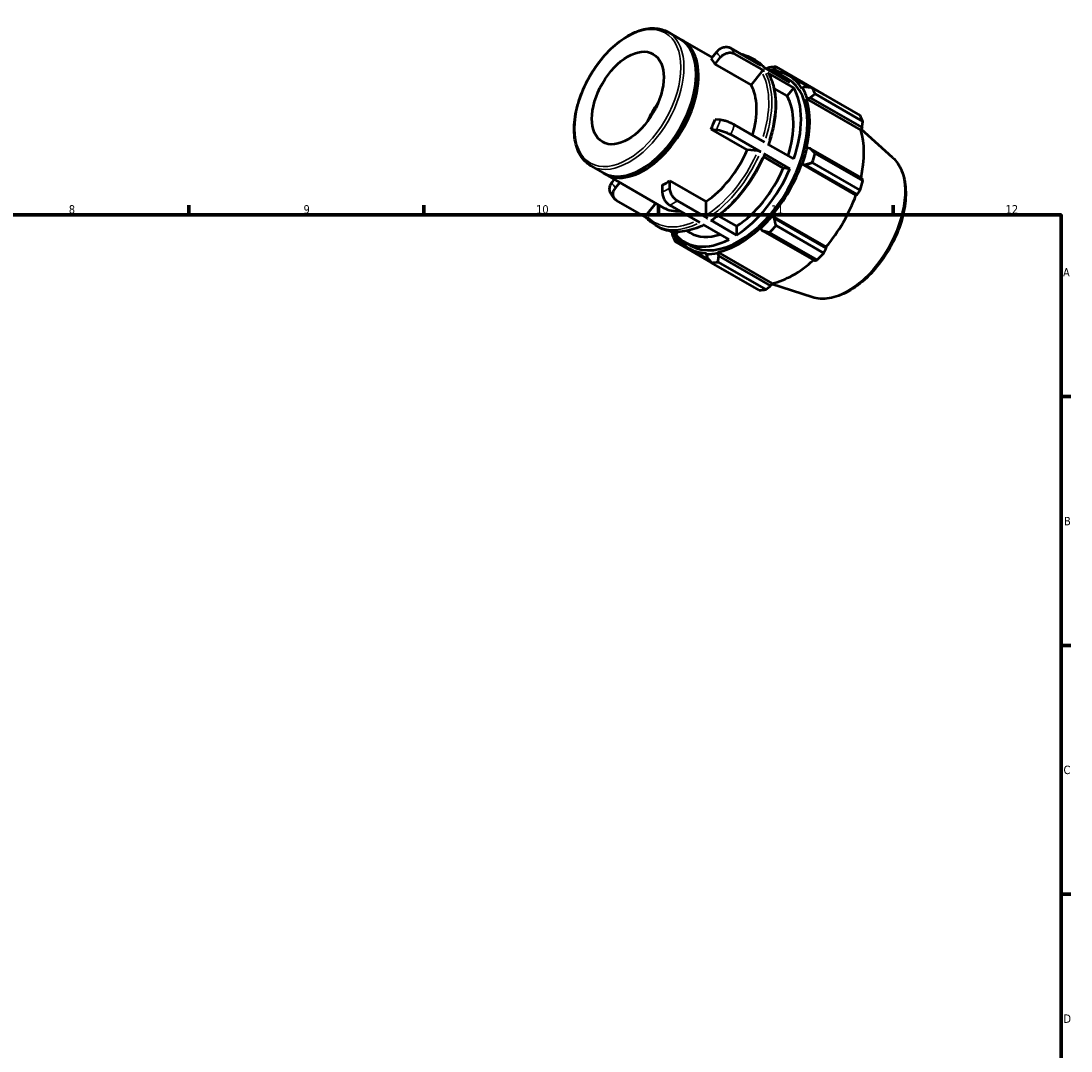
# Model space of a CAD drawing. Header units: millimetres. Extents: x 0 to 931, y 0 to 632.
# Tile 4 of 4: x 511 to 824, y 324 to 632. Entities that reach past the tile are written whole.
import ezdxf

# ---------------------------------------------------------------- set-up
doc = ezdxf.new("R2010")
doc.units = ezdxf.units.MM
for name, color, linetype, lineweight in [('Border (ISO)', 7, 'Continuous', 70), ('Visible (ISO)', 7, 'Continuous', 50), ('Visible Narrow (ISO)', 7, 'Continuous', 35)]:
    doc.layers.add(name, color=color, linetype=linetype, lineweight=lineweight)
doc.styles.add('Note Text (ISO)', font='tahoma.ttf')

# ---------------------------------------------------------------- blocks, each defined once
blk = doc.blocks.new('Borders Default Border')
at = {"layer": 'Border (ISO)'}
for p, q in [((560.67, 574), (560.67, 576.9)), ((630.75, 574), (630.75, 576.9)), ((700.83, 574), (700.83, 576.9)), ((770.92, 574), (770.92, 576.9)), ((821, 519.75), (823.9, 519.75)), ((821, 445.5), (823.9, 445.5)), ((821, 371.25), (823.9, 371.25))]:
    blk.add_line(p, q, dxfattribs=at)
at = {"layer": 'Border (ISO)', "flags": 128}
blk.add_lwpolyline([(20, 20), (20, 574), (821, 574), (821, 20), (20, 20)], dxfattribs=at)
at = {"layer": 'Border (ISO)', "color": 232, "true_color": 0xca0064, "char_height": 2.5, "attachment_point": 7, "style": 'Note Text (ISO)'}
for s, insert in [('8', (524.81, 574.34)), ('9', (594.88, 574.35)), ('10', (664.29, 574.35)), ('11', (734.37, 574.4)), ('12', (804.46, 574.4)), ('A', (821.59, 555.62)), ('B', (821.89, 481.37)), ('C', (821.73, 407.08)), ('D', (821.73, 332.88))]:
    blk.add_mtext(s, dxfattribs=dict(at, insert=insert))

msp = doc.modelspace()

# ---------------------------------------------------------------- linework, layer by layer
at = {"layer": 'Visible (ISO)'}
for p, q in [((703.638, 628.582), (707.286, 626.48)), ((707.993, 626.073), (716.866, 620.964)), ((718.162, 622.576), (716.591, 620.622)), ((717.723, 619.008), (719.294, 620.961)), ((731.339, 618.559), (722.388, 623.713)), ((732.471, 616.944), (723.519, 622.099)), ((728.668, 620.814), (729.662, 620.242)), ((728.484, 612.811), (717.723, 619.008)), ((740.066, 613.533), (732.333, 617.986)), ((734.743, 617.207), (735.404, 617.531)), ((735.404, 617.531), (736.985, 616.62)), ((750.183, 609.96), (735.916, 618.176)), ((712.08, 615.489), (712.08, 615.896)), ((731.626, 616.717), (728.484, 612.811)), ((741.197, 611.919), (733.465, 616.372)), ((734.638, 616.915), (734.743, 617.207)), ((737.394, 615.789), (739.294, 614.695)), ((739.773, 615.527), (745.89, 612.005)), ((739.234, 609.478), (735.327, 611.729)), ((741.197, 611.919), (739.234, 609.478)), ((743.788, 611.958), (743.587, 611.721)), ((744.642, 612.17), (743.788, 611.958)), ((746.752, 611.888), (761.018, 603.672)), ((744.991, 608.611), (745.207, 608.814)), ((744.991, 608.611), (761.192, 599.282)), ((745.207, 608.814), (746.091, 608.96)), ((746.091, 608.96), (761.592, 600.033)), ((761.837, 601.859), (747.57, 610.075)), ((719.294, 602.339), (717.723, 602.483)), ((716.591, 599.566), (718.162, 599.422)), ((727.353, 593.368), (716.591, 599.566)), ((732.471, 595.701), (723.519, 600.856)), ((761.592, 600.033), (761.192, 599.282)), ((770.735, 591.1), (761.364, 599.605)), ((731.339, 592.784), (722.388, 597.939)), ((730.494, 593.081), (727.353, 593.368)), ((741.197, 590.676), (733.465, 595.129)), ((745.207, 594.024), (744.991, 593.979)), ((746.091, 593.855), (745.207, 594.024)), ((761.592, 584.928), (746.091, 593.855)), ((738.103, 587.939), (732.233, 591.319)), ((740.066, 587.759), (732.333, 592.212)), ((761.018, 581.387), (746.752, 589.603)), ((747.57, 592.358), (761.837, 584.142)), ((680.642, 588.649), (684.291, 586.548)), ((684.998, 586.141), (702.346, 576.151)), ((696.204, 587.919), (695.852, 587.714)), ((740.066, 587.759), (738.103, 587.939)), ((743.587, 589.252), (743.788, 589.247)), ((743.587, 589.252), (759.788, 579.923)), ((743.788, 589.247), (744.642, 588.976)), ((744.642, 588.976), (760.143, 580.049)), ((687.637, 584.621), (686.87, 583.667)), ((688.001, 582.053), (689.298, 583.665)), ((704.213, 582.078), (704.213, 584.175)), ((704.213, 584.175), (714.975, 577.978)), ((701.951, 582.872), (701.951, 580.775)), ((760.143, 580.049), (759.788, 579.923)), ((697.188, 573.192), (688.301, 578.309)), ((700.059, 577.468), (697.193, 573.903)), ((713.165, 571.696), (704.213, 576.851)), ((715.427, 572.999), (706.476, 578.154)), ((714.975, 577.978), (714.975, 573.784)), ((718.681, 573.746), (724.154, 570.595)), ((734.743, 573.58), (734.638, 573.752)), ((734.638, 573.752), (750.839, 564.423)), ((699.924, 570.899), (700.918, 570.327)), ((721.891, 566.671), (714.159, 571.124)), ((724.154, 567.974), (716.421, 572.427)), ((724.154, 570.595), (724.154, 567.974)), ((735.404, 572.976), (734.743, 573.58)), ((750.906, 564.049), (735.404, 572.976)), ((735.916, 570.836), (750.183, 562.62)), ((705.979, 568.129), (704.274, 569.112)), ((706.62, 568.926), (705.979, 568.129)), ((706.055, 567.518), (706.256, 567.754)), ((706.106, 566.785), (706.055, 567.518)), ((709.257, 569.217), (710.247, 568.647)), ((731.249, 570.178), (731.317, 569.967)), ((731.317, 569.967), (731.906, 569.286)), ((731.906, 569.286), (747.407, 560.359)), ((748.208, 560.536), (733.941, 568.752)), ((705.806, 566.024), (716.574, 559.824)), ((707.643, 565.899), (706.106, 566.785)), ((708.65, 565.874), (710.549, 564.78)), ((750.839, 564.423), (750.906, 564.049)), ((710.07, 563.948), (716.047, 560.507)), ((715.205, 562.561), (715.1, 562.269)), ((715.1, 562.269), (715.344, 561.424)), ((718.525, 562.601), (718.593, 562.89)), ((718.842, 561.763), (718.525, 562.601)), ((718.593, 562.89), (734.795, 553.56)), ((734.343, 552.836), (718.842, 561.763)), ((730.909, 551.521), (716.642, 559.736)), ((718.617, 559.928), (732.884, 551.712)), ((734.795, 553.56), (734.343, 552.836)), ((746.739, 549.429), (734.622, 553.284))]:
    msp.add_line(p, q, dxfattribs=at)
msp.add_ellipse((691.687, 608.876), major_axis=(7.558, 13.125), ratio=0.5780931, dxfattribs=at)
for centre, major_axis, start_param, end_param in [((695.789, 606.514), (11.498, 19.966), 3.1415927, 6.2831853), ((696.496, 606.107), (11.498, 19.966), 3.1109566, 6.3138213), ((703.082, 602.314), (11.498, 19.966), 5.9499518, 6.0889526), ((726.279, 588.956), (15.969, 27.731), 0.3435016, 0.4380292), ((696.142, 606.311), (-11.248, -19.533), 0.787332, 2.3542606), ((724.921, 589.738), (14.372, 24.958), 3.1415927, 6.2831853), ((724.921, 589.738), (15.011, 26.067), 0.3034989, 0.3574833), ((723.022, 590.831), (14.372, 24.958), 6.0750364, 6.4913342), ((724.921, 589.738), (14.851, 25.79), 5.975819, 6.5866842), ((713.843, 596.117), (11.498, 19.966), 5.1106382, 5.9499518), ((723.022, 590.831), (14.372, 24.958), 5.0278388, 5.963868), ((724.921, 589.738), (15.011, 26.067), 5.8012861, 5.975819), ((726.279, 588.956), (15.969, 27.731), 5.8412887, 5.9358163), ((723.022, 590.831), (12.775, 22.185), 5.0689191, 5.9569114), ((724.921, 589.738), (14.851, 25.79), 5.1904208, 5.8012861), ((706.537, 600.325), (7.558, 13.125), 1.3632955, 1.7782972), ((703.082, 602.314), (11.498, 19.966), 4.9027543, 5.041755), ((740.546, 580.74), (15.969, 27.731), 5.8412887, 5.9358163), ((741.122, 580.408), (-14.851, -25.79), 2.0656152, 2.6596934), ((713.843, 596.117), (-11.498, -19.966), 0.8529648, 1.7611616), ((724.921, 589.738), (-15.011, -26.067), 1.8742952, 2.0488282), ((726.279, 588.956), (15.969, 27.731), 5.0558906, 5.1504181), ((723.022, 590.831), (-12.775, -22.185), 0.8460052, 1.7681212), ((723.022, 590.831), (-14.372, -24.958), 0.8390486, 1.7750778), ((724.921, 589.738), (14.851, 25.79), 4.4050227, 5.0158879), ((703.082, 602.314), (11.498, 19.966), 3.8555567, 3.9945575), ((740.546, 580.74), (-15.969, -27.731), 1.9142979, 2.0088255), ((741.122, 580.408), (-14.851, -25.79), 1.26343, 1.8742952), ((713.843, 596.117), (-11.498, -19.966), 0, 0.3674877), ((724.921, 589.738), (-15.011, -26.067), 1.0888971, 1.26343), ((726.279, 588.956), (15.969, 27.731), 4.2704924, 4.36502), ((726.279, 588.956), (-15.969, -27.731), 5.8412887, 5.9358163), ((724.921, 589.738), (-15.011, -26.067), 5.925702, 5.975819), ((723.022, 590.831), (-14.372, -24.958), 6.0750364, 7.0110656), ((724.921, 589.738), (-14.851, -25.79), 5.975819, 6.5866842), ((723.022, 590.831), (-12.775, -22.185), 0, 0.5736797), ((724.921, 589.738), (14.851, 25.79), 3.6196245, 4.2304897), ((724.921, 589.738), (-15.011, -26.067), 0.3034989, 0.4780318), ((740.546, 580.74), (-15.969, -27.731), 1.1288997, 1.2234273), ((726.279, 588.956), (-15.969, -27.731), 0.3435016, 0.4380292), ((741.122, 580.408), (-14.851, -25.79), 0.4780318, 1.0719493), ((740.546, 580.74), (-15.969, -27.731), 0.3435016, 0.4380292)]:
    msp.add_ellipse(centre, major_axis=major_axis, ratio=0.5780931, start_param=start_param, end_param=end_param, dxfattribs=at)
for points, knots in [([(680.642, 588.649), (679.41, 589.359), (678.369, 590.395), (676.751, 593.023), (676.188, 594.632), (675.596, 598.281), (675.584, 600.334), (676.122, 604.65), (676.674, 606.913), (678.279, 611.414), (679.331, 613.652), (681.828, 617.882), (683.273, 619.874), (686.415, 623.416), (688.113, 624.965), (691.599, 627.463), (693.388, 628.411), (696.879, 629.588), (698.584, 629.821), (701.419, 629.547), (702.595, 629.182), (703.638, 628.582)], [3.9250571, 3.9250571, 3.9250571, 3.9250571, 4.2285095, 4.2285095, 4.5426239, 4.5426239, 4.8663289, 4.8663289, 5.1909144, 5.1909144, 5.5147155, 5.5147155, 5.8382068, 5.8382068, 6.1620857, 6.1620857, 6.4867387, 6.4867387, 6.8099267, 6.8099267, 7.0666498, 7.0666498, 7.0666498, 7.0666498]), ([(722.388, 623.713), (722.109, 623.874), (721.724, 623.993), (721.023, 624.06), (720.583, 624.019), (719.845, 623.821), (719.417, 623.628), (718.756, 623.194), (718.405, 622.877), (718.162, 622.576)], [0, 0, 0, 0, 0.11841402, 0.11841402, 0.23692182, 0.23692182, 0.3555579, 0.3555579, 0.47432778, 0.47432778, 0.47432778, 0.47432778]), ([(719.294, 620.961), (719.536, 621.263), (719.887, 621.58), (720.549, 622.014), (720.977, 622.207), (721.714, 622.405), (722.154, 622.445), (722.855, 622.379), (723.24, 622.26), (723.519, 622.099)], [-0.47432778, -0.47432778, -0.47432778, -0.47432778, -0.3555579, -0.3555579, -0.23692182, -0.23692182, -0.11841402, -0.11841402, 0, 0, 0, 0]), ([(725.312, 622.029), (725.657, 621.967), (725.996, 621.889), (727.153, 621.564), (727.937, 621.235), (728.668, 620.814)], [0.57941519, 0.57941519, 0.57941519, 0.57941519, 0.6379558, 0.6379558, 0.78346445, 0.78346445, 0.78346445, 0.78346445]), ([(729.662, 620.242), (729.871, 620.121), (730.076, 619.994), (730.476, 619.723), (730.672, 619.58), (731.053, 619.281), (731.239, 619.124), (731.601, 618.796), (731.777, 618.625), (732.102, 618.287), (732.252, 618.121), (732.397, 617.949)], [0.78346445, 0.78346445, 0.78346445, 0.78346445, 0.82508434, 0.82508434, 0.86670423, 0.86670423, 0.90832412, 0.90832412, 0.949944, 0.949944, 0.98751372, 0.98751372, 0.98751372, 0.98751372]), ([(732.471, 616.944), (732.415, 616.977), (732.338, 617), (732.198, 617.014), (732.11, 617.006), (731.962, 616.966), (731.877, 616.927), (731.744, 616.841), (731.674, 616.777), (731.626, 616.717)], [0, 0, 0, 0, 0.023683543, 0.023683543, 0.047385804, 0.047385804, 0.071111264, 0.071111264, 0.094856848, 0.094856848, 0.094856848, 0.094856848]), ([(733.614, 616.225), (733.612, 616.228), (733.61, 616.232), (733.575, 616.288), (733.521, 616.34), (733.465, 616.372)], [-0.025249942, -0.025249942, -0.025249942, -0.025249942, -0.023683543, -0.023683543, 0, 0, 0, 0]), ([(733.614, 616.225), (734.204, 615.216), (734.679, 614.088), (735.394, 611.635), (735.633, 610.31), (735.872, 607.509), (735.872, 606.033), (735.635, 602.978), (735.399, 601.399), (734.705, 598.212), (734.249, 596.604), (733.692, 594.998)], [1.10288799, 1.10288799, 1.10288799, 1.10288799, 1.28997217, 1.28997217, 1.47705635, 1.47705635, 1.66414054, 1.66414054, 1.85122472, 1.85122472, 2.03586733, 2.03586733, 2.03586733, 2.03586733]), ([(723.519, 600.856), (723.24, 601.017), (722.855, 601.211), (722.154, 601.525), (721.714, 601.7), (720.977, 601.959), (720.549, 602.088), (719.887, 602.253), (719.536, 602.317), (719.294, 602.339)], [0, 0, 0, 0, 0.11841402, 0.11841402, 0.23692182, 0.23692182, 0.3555579, 0.3555579, 0.47432778, 0.47432778, 0.47432778, 0.47432778]), ([(718.162, 599.422), (718.405, 599.399), (718.756, 599.336), (719.417, 599.171), (719.845, 599.042), (720.583, 598.783), (721.023, 598.608), (721.724, 598.294), (722.109, 598.099), (722.388, 597.939)], [-0.47432778, -0.47432778, -0.47432778, -0.47432778, -0.3555579, -0.3555579, -0.23692182, -0.23692182, -0.11841402, -0.11841402, 0, 0, 0, 0]), ([(731.339, 592.784), (731.284, 592.816), (731.206, 592.855), (731.066, 592.918), (730.978, 592.953), (730.831, 593.005), (730.745, 593.03), (730.613, 593.063), (730.543, 593.076), (730.494, 593.081)], [0, 0, 0, 0, 0.023683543, 0.023683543, 0.047385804, 0.047385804, 0.071111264, 0.071111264, 0.094856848, 0.094856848, 0.094856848, 0.094856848]), ([(732.538, 592.015), (731.848, 590.401), (731.061, 588.806), (729.316, 585.706), (728.358, 584.202), (726.306, 581.337), (725.211, 579.976), (722.921, 577.443), (721.725, 576.27), (719.273, 574.155), (718.016, 573.212), (716.749, 572.401)], [2.15049576, 2.15049576, 2.15049576, 2.15049576, 2.33752098, 2.33752098, 2.5245462, 2.5245462, 2.71157142, 2.71157142, 2.89859663, 2.89859663, 3.08562185, 3.08562185, 3.08562185, 3.08562185]), ([(732.537, 592.016), (732.54, 592.022), (732.54, 592.03), (732.533, 592.057), (732.51, 592.087), (732.444, 592.143), (732.389, 592.179), (732.333, 592.212)], [-0.05707524, -0.05707524, -0.05707524, -0.05707524, -0.047385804, -0.047385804, -0.023683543, -0.023683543, 0, 0, 0, 0]), ([(770.735, 591.1), (771.874, 590.067), (772.775, 588.742), (774.117, 585.554), (774.513, 583.651), (774.726, 579.461), (774.517, 577.158), (773.513, 572.443), (772.719, 570.03), (770.636, 565.339), (769.35, 563.06), (766.412, 558.849), (764.761, 556.917), (761.237, 553.585), (759.365, 552.188), (755.561, 550.089), (753.628, 549.387), (750.001, 548.837), (748.295, 548.934), (746.739, 549.429)], [0.9087145, 0.9087145, 0.9087145, 0.9087145, 1.1973073, 1.1973073, 1.513595, 1.513595, 1.8442104, 1.8442104, 2.1746148, 2.1746148, 2.5033981, 2.5033981, 2.8321004, 2.8321004, 3.1623124, 3.1623124, 3.4932442, 3.4932442, 3.799807, 3.799807, 3.799807, 3.799807]), ([(686.87, 583.667), (686.628, 583.366), (686.408, 582.973), (686.174, 582.293), (686.118, 581.886), (686.169, 581.254), (686.273, 580.92), (686.421, 580.662)], [-0.47432778, -0.47432778, -0.47432778, -0.47432778, -0.3555579, -0.3555579, -0.23692182, -0.23692182, -0.12640083, -0.12640083, -0.12640083, -0.12640083]), ([(686.421, 580.662), (686.499, 580.528), (686.579, 580.395), (686.744, 580.133), (686.828, 580.003), (687.001, 579.748), (687.089, 579.621), (687.27, 579.372), (687.363, 579.25), (687.552, 579.008), (687.648, 578.889), (687.747, 578.771)], [2.03827427, 2.03827427, 2.03827427, 2.03827427, 2.06066485, 2.06066485, 2.08305542, 2.08305542, 2.105446, 2.105446, 2.12783658, 2.12783658, 2.15022715, 2.15022715, 2.15022715, 2.15022715]), ([(688.301, 578.309), (688.022, 578.47), (687.75, 578.73), (687.42, 579.257), (687.302, 579.618), (687.25, 580.271), (687.305, 580.679), (687.539, 581.359), (687.759, 581.752), (688.001, 582.053)], [0, 0, 0, 0, 0.11841402, 0.11841402, 0.23692182, 0.23692182, 0.3555579, 0.3555579, 0.47432778, 0.47432778, 0.47432778, 0.47432778]), ([(701.951, 580.775), (701.951, 580.451), (702.016, 580.032), (702.23, 579.311), (702.416, 578.881), (702.811, 578.197), (703.09, 577.821), (703.606, 577.276), (703.934, 577.012), (704.213, 576.851)], [-0.47432778, -0.47432778, -0.47432778, -0.47432778, -0.3555579, -0.3555579, -0.23692182, -0.23692182, -0.11841402, -0.11841402, 0, 0, 0, 0]), ([(706.476, 578.154), (706.197, 578.315), (705.868, 578.579), (705.353, 579.124), (705.074, 579.5), (704.679, 580.184), (704.493, 580.614), (704.279, 581.335), (704.213, 581.754), (704.213, 582.078)], [0, 0, 0, 0, 0.11841402, 0.11841402, 0.23692182, 0.23692182, 0.3555579, 0.3555579, 0.47432778, 0.47432778, 0.47432778, 0.47432778]), ([(697.193, 573.903), (697.144, 573.843), (697.1, 573.765), (697.053, 573.629), (697.042, 573.547), (697.053, 573.416), (697.076, 573.344), (697.119, 573.277), (697.13, 573.262), (697.142, 573.247)], [-0.094856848, -0.094856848, -0.094856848, -0.094856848, -0.071111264, -0.071111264, -0.047385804, -0.047385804, -0.023683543, -0.023683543, -0.017000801, -0.017000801, -0.017000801, -0.017000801]), ([(714.975, 573.784), (714.975, 573.719), (714.988, 573.635), (715.031, 573.491), (715.068, 573.405), (715.147, 573.268), (715.203, 573.193), (715.306, 573.084), (715.371, 573.031), (715.427, 572.999)], [-0.094856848, -0.094856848, -0.094856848, -0.094856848, -0.071111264, -0.071111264, -0.047385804, -0.047385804, -0.023683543, -0.023683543, 0, 0, 0, 0]), ([(699.924, 570.899), (699.715, 571.019), (699.51, 571.147), (699.11, 571.418), (698.914, 571.56), (698.533, 571.86), (698.347, 572.017), (697.985, 572.345), (697.809, 572.516), (697.467, 572.872), (697.302, 573.056), (697.142, 573.247)], [3.92505711, 3.92505711, 3.92505711, 3.92505711, 3.966677, 3.966677, 4.00829688, 4.00829688, 4.04991677, 4.04991677, 4.09153666, 4.09153666, 4.13315655, 4.13315655, 4.13315655, 4.13315655]), ([(714.337, 571.021), (713.391, 570.544), (712.447, 570.145), (710.534, 569.495), (709.567, 569.252), (707.672, 568.953), (706.744, 568.897), (704.95, 568.977), (704.083, 569.113), (702.432, 569.577), (701.649, 569.906), (700.918, 570.327)], [3.20393654, 3.20393654, 3.20393654, 3.20393654, 3.34302247, 3.34302247, 3.48853113, 3.48853113, 3.63403979, 3.63403979, 3.77954845, 3.77954845, 3.92505711, 3.92505711, 3.92505711, 3.92505711]), ([(716.421, 572.427), (716.477, 572.395), (716.543, 572.372), (716.646, 572.362), (716.702, 572.373), (716.744, 572.397), (716.746, 572.399), (716.749, 572.401)], [0, 0, 0, 0, 0.023683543, 0.023683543, 0.047385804, 0.047385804, 0.048965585, 0.048965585, 0.048965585, 0.048965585])]:
    msp.add_open_spline(points, degree=3, knots=knots, dxfattribs=at)
for points, weights in [([(733.941, 617.984), (733.454, 617.798), (732.98, 617.614)], [1.01306600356, 1.01136183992, 1.00948216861]), ([(735.404, 617.531), (735.646, 617.852), (735.916, 618.176)], [1.00494583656, 1.00940983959, 1.01306600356]), ([(746.752, 611.888), (745.666, 612.037), (744.642, 612.17)], [1.01306600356, 1.00940983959, 1.00494583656]), ([(746.091, 608.96), (746.806, 609.511), (747.57, 610.075)], [1.00494583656, 1.00940983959, 1.01306600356]), ([(750.221, 609.89), (750.202, 609.925), (750.183, 609.96)], [1.00013410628, 1.00006809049, 1]), ([(761.592, 600.033), (761.715, 600.926), (761.837, 601.859)], [1.00188521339, 1.00135096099, 1]), ([(747.57, 592.358), (746.806, 593.127), (746.091, 593.855)], [1.01306600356, 1.00940983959, 1.00494583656]), ([(744.642, 588.976), (745.666, 589.288), (746.752, 589.603)], [1.00494583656, 1.00940983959, 1.01306600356]), ([(761.837, 584.142), (761.715, 584.542), (761.592, 584.928)], [1, 1.00135096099, 1.00188521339]), ([(760.143, 580.049), (760.575, 580.703), (761.018, 581.387)], [1.00188521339, 1.00135096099, 1]), ([(735.916, 570.836), (735.646, 571.933), (735.404, 572.976)], [1.01306600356, 1.00940983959, 1.00494583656]), ([(704.839, 568.786), (704.911, 568.317), (704.988, 567.837)], [1.00973516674, 1.0114768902, 1.01306600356]), ([(731.906, 569.286), (732.894, 569.03), (733.941, 568.752)], [1.00494583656, 1.00940983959, 1.01306600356]), ([(705.806, 566.024), (705.95, 566.417), (706.106, 566.785)], [1.01306600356, 1.00940983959, 1.00494583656]), ([(715.344, 561.424), (715.971, 560.602), (716.642, 559.736)], [1.00494583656, 1.00940983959, 1.01306600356]), ([(718.617, 559.928), (718.723, 560.869), (718.842, 561.763)], [1.01306600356, 1.00940983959, 1.00494583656]), ([(750.183, 562.62), (750.555, 563.347), (750.906, 564.049)], [1, 1.00135096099, 1.00188521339]), ([(747.407, 560.359), (747.803, 560.444), (748.208, 560.536)], [1.00188521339, 1.00135096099, 1]), ([(732.884, 551.712), (733.632, 552.284), (734.343, 552.836)], [1, 1.00135096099, 1.00188521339])]:
    msp.add_rational_spline(points, weights, degree=2, dxfattribs=at)
at = {"layer": 'Visible Narrow (ISO)'}
msp.add_ellipse((691.687, 608.876), major_axis=(11.178, 19.411), ratio=0.5780931, dxfattribs=at)
for centre, major_axis, start_param, end_param in [((692.14, 608.615), (-11.498, -19.966), 0.1570796, 2.984513), ((703.082, 602.314), (12.775, 22.185), 5.9631655, 6.0757389), ((705.345, 601.011), (14.372, 24.958), 5.9694265, 6.069478), ((714.296, 595.857), (14.372, 24.958), 6.0854438, 6.2727779), ((715.29, 595.284), (14.372, 24.958), 6.0854438, 6.2727779), ((713.843, 596.117), (14.053, 24.403), 5.0816318, 5.9162365), ((714.296, 595.857), (14.372, 24.958), 5.0746403, 5.9170666), ((715.29, 595.284), (14.372, 24.958), 5.0746403, 5.9170666), ((703.082, 602.314), (-12.775, -22.185), 1.7743753, 1.8869487), ((705.345, 601.011), (14.372, 24.958), 4.9222289, 5.0222804), ((713.843, 596.117), (-14.053, -24.403), 0.8869883, 1.7271382), ((714.296, 595.857), (14.372, 24.958), 4.0274427, 4.869869), ((715.29, 595.284), (-14.372, -24.958), 0.8858501, 1.7282764), ((757.22, 571.138), (12.093, 21), 3.4113974, 6.0133806), ((703.082, 602.314), (-12.775, -22.185), 5.9631655, 6.0757389), ((703.082, 602.314), (-12.775, -22.185), 0.7271778, 0.8397511), ((705.345, 601.011), (14.372, 24.958), 3.8750314, 3.9750829), ((713.843, 596.117), (-14.053, -24.403), 6.1217451, 6.9397382), ((714.296, 595.857), (-14.372, -24.958), 0.036394, 0.6914863), ((715.29, 595.284), (-14.372, -24.958), 0.036394, 0.6914863)]:
    msp.add_ellipse(centre, major_axis=major_axis, ratio=0.5780931, start_param=start_param, end_param=end_param, dxfattribs=at)

# ---------------------------------------------------------------- block references
msp.add_blockref('Borders Default Border', (0, 0))

doc.saveas('drawing.dxf')
